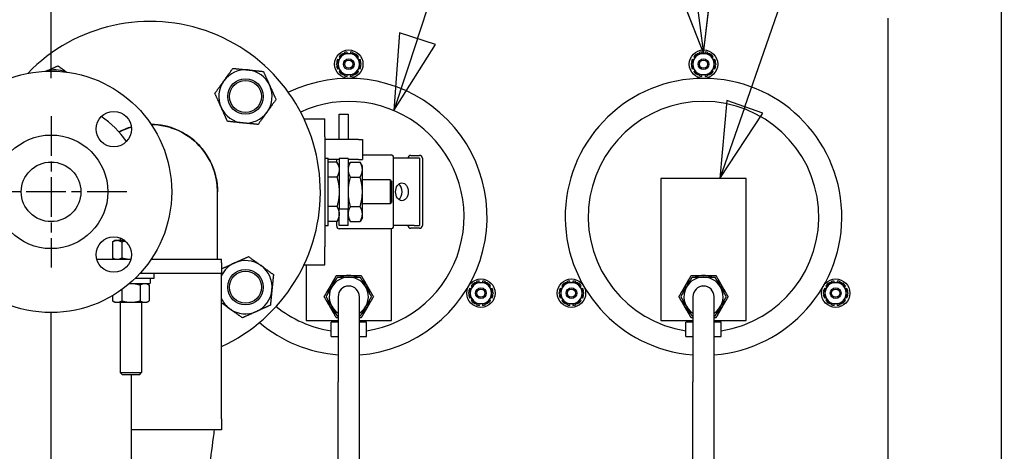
# Paper-space layout 'SHEET_3' of a CAD drawing. Header units: inches. Extents: x 3 to 360, y 8 to 227.
# Tile 20 of 117: x 88 to 105, y 100 to 108. Entities that reach past the tile are written whole.
import ezdxf

# ---------------------------------------------------------------- set-up
doc = ezdxf.new("R2010")
doc.units = ezdxf.units.IN
doc.header["$LTSCALE"] = 10.666667
doc.header["$MEASUREMENT"] = 0
doc.linetypes.add('CHAIN', pattern=[0.7087, 0.4724, -0.0591, 0.1181, -0.0591])
doc.layers.get('0').update_dxf_attribs({"lineweight": 25})
doc.layers.get('DEFPOINTS').update_dxf_attribs({"lineweight": 25})
doc.layers.add('Center Mark(ANSI)', color=7, linetype='Continuous', lineweight=25)
doc.layers.add('DIMEN', color=7, linetype='Continuous', lineweight=25)
doc.styles.add('Current-ANSI', font='arial.ttf')
doc.styles.get("Standard").update_dxf_attribs({"font": 'arial.ttf'})
doc.dimstyles.new('DEFAULT-ANSI', dxfattribs={"dimscale": 10.666667, "dimtxt": 0.125, "dimasz": 0.1875, "dimexe": 0.125, "dimexo": 0.0625, "dimgap": 0.031496, "dimtad": 0, "dimtih": 1, "dimtoh": 1, "dimrnd": 1e-08, "dimzin": 4, "dimdsep": 46, "dimtxsty": 'Standard', "dimblk": 'Filled-1', "dimcen": 0.09, "dimdle": 0.393701, "dimclrd": 256, "dimclre": 256, "dimclrt": 256, "dimadec": 0, "dimazin": 1, "dimtfac": 1.504, "dimtofl": 0, "dimtmove": 0, "dimatfit": 3, "dimldrblk": 'Filled-1', "dimfxl": 1, "dimtolj": 1, "dimtzin": 4, "dimlwd": 25, "dimlwe": 25, "dimarcsym": 0})

# ---------------------------------------------------------------- blocks, each defined once
blk = doc.blocks.new('Filled-1')
at = {"color": 0}
for p, q in [((0, 0), (-1, 0.25)), ((-1, 0.25), (-1, -0.25)), ((-1, 0), (0, 0)), ((-1, -0.25), (0, 0))]:
    blk.add_line(p, q, dxfattribs=at)
at = {"color": 0, "flags": 128}
blk.add_lwpolyline([(-1, -0.25), (0, 0), (-1, 0.25), (-1, -0.25)], dxfattribs=at)
at = {"color": 0}
blk.add_solid([(-1, -0.25), (0, 0), (-1, 0.25), (-1, -0.25)], dxfattribs=at)
blk = doc.blocks.new('*D63')
at = {"layer": 'DEFPOINTS', "color": 0, "linetype": 'Continuous'}
for p in [(88.309, 120.211), (52.799, 105.933), (88.309, 105.933)]:
    blk.add_point(p, dxfattribs=at)
at = {"layer": 'DIMEN', "linetype": 'Continuous', "lineweight": 25}
for p, q in [((52.799, 106.6), (52.799, 121.545)), ((88.309, 106.6), (88.309, 121.545)), ((54.799, 120.211), (69.338, 120.211)), ((86.309, 120.211), (74.251, 120.211))]:
    blk.add_line(p, q, dxfattribs=at)
at = {"layer": 'DIMEN', "linetype": 'Continuous', "lineweight": 25, "xscale": 2, "yscale": 2, "zscale": 2, "rotation": 180}
blk.add_blockref('Filled-1', (52.799, 120.211), dxfattribs=at)
at = {"layer": 'DIMEN', "linetype": 'Continuous', "lineweight": 25, "xscale": 2, "yscale": 2, "zscale": 2}
blk.add_blockref('Filled-1', (88.309, 120.211), dxfattribs=at)
at = {"layer": 'DIMEN', "linetype": 'Continuous', "lineweight": 25, "insert": (69.674, 120.893), "char_height": 1.3333, "attachment_point": 1}
blk.add_mtext('\\A1;35.51', dxfattribs=at)
blk = doc.blocks.new('Balloon133')
at = {"layer": 'DIMEN', "linetype": 'Continuous', "lineweight": 25}
for p, q in [((9.4249, 9.9465), (9.6044, 10.4617)), ((9.3954, 9.9568), (9.3838, 9.8285)), ((9.4544, 9.9362), (9.3954, 9.9568)), ((9.4249, 9.9465), (9.3838, 9.8285)), ((9.3838, 9.8285), (9.4544, 9.9362))]:
    blk.add_line(p, q, dxfattribs=at)
at = {"layer": 'DIMEN', "linetype": 'Continuous', "lineweight": 25, "flags": 128}
blk.add_lwpolyline([(9.3954, 9.9568), (9.3838, 9.8285), (9.4544, 9.9362), (9.3954, 9.9568)], dxfattribs=at)
at = {"layer": 'DIMEN'}
blk.add_circle((9.666, 10.6386), 0.1875, dxfattribs=at)
blk.add_solid([(9.3954, 9.9568), (9.3838, 9.8285), (9.4544, 9.9362), (9.3954, 9.9568)], dxfattribs=at)
at = {"layer": 'DIMEN', "insert": (9.666, 10.6396), "char_height": 0.125, "attachment_point": 5, "style": 'Current-ANSI'}
blk.add_mtext('3', dxfattribs=at)
blk = doc.blocks.new('Balloon134')
at = {"layer": 'DIMEN', "linetype": 'Continuous', "lineweight": 25}
for p, q in [((8.8843, 10.059), (9.0756, 10.6413)), ((8.8546, 10.0687), (8.8453, 9.9402)), ((8.914, 10.0492), (8.8546, 10.0687)), ((8.8843, 10.059), (8.8453, 9.9402)), ((8.8453, 9.9402), (8.914, 10.0492))]:
    blk.add_line(p, q, dxfattribs=at)
at = {"layer": 'DIMEN', "linetype": 'Continuous', "lineweight": 25, "flags": 128}
blk.add_lwpolyline([(8.8546, 10.0687), (8.8453, 9.9402), (8.914, 10.0492), (8.8546, 10.0687)], dxfattribs=at)
at = {"layer": 'DIMEN'}
blk.add_circle((9.134, 10.819), 0.1875, dxfattribs=at)
blk.add_solid([(8.8546, 10.0687), (8.8453, 9.9402), (8.914, 10.0492), (8.8546, 10.0687)], dxfattribs=at)
at = {"layer": 'DIMEN', "insert": (9.134, 10.82), "char_height": 0.125, "attachment_point": 5, "style": 'Current-ANSI'}
blk.add_mtext('3', dxfattribs=at)
blk = doc.blocks.new('Balloon135')
at = {"layer": 'DIMEN', "linetype": 'Continuous', "lineweight": 25}
for p, q in [((9.301, 10.4631), (9.4611, 10.9557)), ((9.3406, 10.1585), (9.301, 10.4631)), ((9.3715, 10.1625), (9.3096, 10.1545)), ((9.3096, 10.1545), (9.3567, 10.0345)), ((9.3406, 10.1585), (9.3567, 10.0345)), ((9.3567, 10.0345), (9.3715, 10.1625))]:
    blk.add_line(p, q, dxfattribs=at)
at = {"layer": 'DIMEN', "linetype": 'Continuous', "lineweight": 25, "flags": 128}
blk.add_lwpolyline([(9.3096, 10.1545), (9.3567, 10.0345), (9.3715, 10.1625), (9.3096, 10.1545)], dxfattribs=at)
at = {"layer": 'DIMEN'}
blk.add_circle((9.5189, 11.1336), 0.1875, dxfattribs=at)
blk.add_solid([(9.3096, 10.1545), (9.3567, 10.0345), (9.3715, 10.1625), (9.3096, 10.1545)], dxfattribs=at)
at = {"layer": 'DIMEN', "insert": (9.5189, 11.1346), "char_height": 0.125, "attachment_point": 5, "style": 'Current-ANSI'}
blk.add_mtext('45', dxfattribs=at)

psp = doc.layouts.new('SHEET_3')

# ---------------------------------------------------------------- linework, layer by layer
for p, q in [((105.054, 71.222), (105.054, 109.66)), ((103.054, 107.66), (103.054, 87.66)), ((93.471, 107.046), (93.475, 107.035)), ((93.532, 107.035), (93.527, 107.061)), ((93.582, 107.061), (93.577, 107.035)), ((93.633, 107.035), (93.638, 107.046)), ((99.721, 107.046), (99.725, 107.035)), ((99.782, 107.035), (99.777, 107.061)), ((99.832, 107.061), (99.827, 107.035)), ((99.883, 107.035), (99.888, 107.046)), ((93.34, 106.875), (93.352, 106.873)), ((93.381, 106.922), (93.355, 106.931)), ((93.383, 106.978), (93.403, 106.961)), ((93.431, 107.01), (93.424, 107.019)), ((93.685, 107.019), (93.677, 107.01)), ((93.705, 106.961), (93.726, 106.978)), ((93.753, 106.931), (93.728, 106.922)), ((93.756, 106.873), (93.768, 106.875)), ((99.59, 106.875), (99.602, 106.873)), ((99.631, 106.922), (99.605, 106.931)), ((99.633, 106.978), (99.653, 106.961)), ((99.681, 107.01), (99.674, 107.019)), ((99.935, 107.019), (99.927, 107.01)), ((99.955, 106.961), (99.976, 106.978)), ((100.003, 106.931), (99.978, 106.922)), ((100.006, 106.873), (100.018, 106.875)), ((93.352, 106.822), (93.34, 106.82)), ((93.355, 106.764), (93.381, 106.773)), ((93.403, 106.734), (93.383, 106.717)), ((93.726, 106.717), (93.705, 106.734)), ((93.728, 106.773), (93.753, 106.764)), ((93.768, 106.82), (93.756, 106.822)), ((99.602, 106.822), (99.59, 106.82)), ((99.605, 106.764), (99.631, 106.773)), ((99.653, 106.734), (99.633, 106.717)), ((99.976, 106.717), (99.955, 106.734)), ((99.978, 106.773), (100.003, 106.764)), ((100.018, 106.82), (100.006, 106.822)), ((93.424, 106.676), (93.431, 106.685)), ((93.475, 106.66), (93.471, 106.649)), ((93.527, 106.634), (93.532, 106.66)), ((93.577, 106.66), (93.582, 106.634)), ((93.638, 106.649), (93.633, 106.66)), ((93.677, 106.685), (93.685, 106.676)), ((99.674, 106.676), (99.681, 106.685)), ((99.725, 106.66), (99.721, 106.649)), ((99.777, 106.634), (99.782, 106.66)), ((99.827, 106.66), (99.832, 106.634)), ((99.888, 106.649), (99.883, 106.66)), ((99.927, 106.685), (99.935, 106.676)), ((92.766, 105.884), (93.132, 105.884)), ((93.132, 105.57), (93.132, 105.884)), ((93.385, 105.523), (93.385, 105.965)), ((93.385, 105.965), (93.541, 105.965)), ((93.541, 105.965), (93.541, 105.523)), ((93.132, 105.57), (93.132, 103.63)), ((93.724, 105.523), (93.132, 105.523)), ((93.724, 105.522), (93.724, 105.523)), ((93.724, 105.522), (93.794, 105.522)), ((93.794, 105.522), (93.794, 105.172)), ((93.132, 105.193), (93.192, 105.193)), ((93.192, 104), (93.192, 105.193)), ((93.385, 105.171), (93.192, 105.171)), ((93.342, 105.12), (93.342, 105.171)), ((93.541, 105.186), (93.385, 105.186)), ((93.385, 105.186), (93.385, 104.301)), ((93.541, 105.186), (93.541, 104.301)), ((93.724, 105.171), (93.541, 105.171)), ((93.724, 105.171), (93.724, 105.172)), ((93.724, 105.172), (93.794, 105.172)), ((93.794, 105.251), (94.298, 105.251)), ((94.343, 103.994), (94.343, 105.206)), ((94.706, 105.191), (94.343, 105.191)), ((94.645, 105.241), (94.801, 105.241)), ((94.801, 105.191), (94.706, 105.191)), ((94.801, 105.191), (94.801, 104.009)), ((94.851, 105.191), (94.851, 104.009)), ((93.345, 105.12), (93.192, 105.12)), ((93.385, 105.05), (93.345, 105.12)), ((93.541, 105.05), (93.581, 105.12)), ((93.581, 105.12), (93.753, 105.12)), ((93.794, 105.05), (93.753, 105.12)), ((93.794, 104.99), (93.794, 105.05)), ((93.794, 104.6), (93.794, 104.99)), ((93.345, 104.86), (93.192, 104.86)), ((93.581, 104.86), (93.753, 104.86)), ((94.282, 104.811), (93.794, 104.811)), ((94.282, 104.811), (94.282, 104.389)), ((94.312, 104.419), (94.312, 104.781)), ((99.054, 104.837), (99.054, 102.337)), ((100.554, 104.837), (99.054, 104.837)), ((100.554, 102.337), (100.554, 104.837)), ((91.242, 103.412), (91.242, 104.599)), ((93.794, 104.21), (93.794, 104.6)), ((93.345, 104.34), (93.192, 104.34)), ((93.385, 104.009), (93.385, 104.301)), ((93.385, 104.301), (93.541, 104.301)), ((93.541, 104.009), (93.541, 104.301)), ((93.581, 104.34), (93.753, 104.34)), ((94.282, 104.389), (93.794, 104.389)), ((93.385, 104.15), (93.345, 104.08)), ((93.541, 104.15), (93.581, 104.08)), ((93.794, 104.15), (93.753, 104.08)), ((93.794, 104.15), (93.794, 104.21)), ((93.192, 104), (93.132, 104)), ((93.345, 104.08), (93.192, 104.08)), ((93.342, 103.994), (93.342, 104.08)), ((93.541, 104.009), (93.385, 104.009)), ((93.584, 103.949), (93.387, 103.949)), ((93.581, 104.08), (93.753, 104.08)), ((94.298, 103.949), (93.584, 103.949)), ((94.304, 102.337), (94.304, 103.95)), ((94.706, 104.009), (94.343, 104.009)), ((94.801, 103.959), (94.645, 103.959)), ((94.706, 104.009), (94.801, 104.009)), ((89.434, 103.741), (89.391, 103.715)), ((89.472, 103.741), (89.434, 103.741)), ((89.608, 103.741), (89.472, 103.741)), ((89.528, 103.786), (89.528, 103.741)), ((89.391, 103.715), (89.391, 103.438)), ((89.553, 103.715), (89.553, 103.438)), ((93.132, 103.316), (93.132, 103.63)), ((89.113, 103.412), (89.716, 103.412)), ((89.434, 103.412), (89.391, 103.438)), ((90.072, 103.412), (91.309, 103.412)), ((91.309, 103.352), (91.309, 103.412)), ((91.309, 103.352), (91.309, 103.162)), ((92.766, 103.316), (93.132, 103.316)), ((92.804, 103.316), (92.804, 102.337)), ((90.122, 103.077), (89.792, 103.077)), ((91.309, 103.162), (89.874, 103.162)), ((90.054, 103.066), (90.054, 102.995)), ((90.122, 103.162), (90.122, 103.077)), ((91.309, 102.912), (91.309, 103.162)), ((89.553, 102.877), (89.553, 102.68)), ((90.042, 102.983), (89.689, 102.983)), ((89.878, 102.958), (89.878, 102.68)), ((89.997, 102.983), (90.04, 102.958)), ((90.04, 102.958), (90.04, 102.68)), ((91.309, 100.602), (91.309, 102.912)), ((95.708, 102.89), (95.683, 102.899)), ((95.71, 102.947), (95.731, 102.93)), ((95.759, 102.978), (95.751, 102.988)), ((95.798, 103.015), (95.803, 103.004)), ((95.859, 103.004), (95.854, 103.03)), ((95.909, 103.03), (95.904, 103.004)), ((95.961, 103.004), (95.965, 103.015)), ((96.012, 102.988), (96.005, 102.978)), ((96.033, 102.93), (96.053, 102.947)), ((96.081, 102.899), (96.055, 102.89)), ((97.303, 102.89), (97.278, 102.899)), ((97.305, 102.947), (97.326, 102.93)), ((97.354, 102.978), (97.346, 102.988)), ((97.394, 103.015), (97.398, 103.004)), ((97.454, 103.004), (97.45, 103.03)), ((97.504, 103.03), (97.5, 103.004)), ((97.556, 103.004), (97.56, 103.015)), ((97.607, 102.988), (97.6, 102.978)), ((97.628, 102.93), (97.648, 102.947)), ((97.676, 102.899), (97.651, 102.89)), ((101.958, 102.89), (101.933, 102.899)), ((101.96, 102.947), (101.981, 102.93)), ((102.009, 102.978), (102.001, 102.988)), ((102.048, 103.015), (102.053, 103.004)), ((102.109, 103.004), (102.104, 103.03)), ((102.159, 103.03), (102.154, 103.004)), ((102.211, 103.004), (102.215, 103.015)), ((102.262, 102.988), (102.255, 102.978)), ((102.283, 102.93), (102.303, 102.947)), ((102.331, 102.899), (102.305, 102.89)), ((89.391, 102.771), (89.391, 102.68)), ((93.367, 102.754), (93.367, 101.254)), ((93.742, 101.254), (93.742, 102.754)), ((95.668, 102.844), (95.68, 102.841)), ((95.68, 102.791), (95.668, 102.789)), ((95.683, 102.733), (95.708, 102.742)), ((95.731, 102.703), (95.71, 102.686)), ((96.053, 102.686), (96.033, 102.703)), ((96.055, 102.742), (96.081, 102.733)), ((96.084, 102.841), (96.096, 102.844)), ((96.096, 102.789), (96.084, 102.791)), ((97.263, 102.844), (97.275, 102.841)), ((97.275, 102.791), (97.263, 102.789)), ((97.278, 102.733), (97.303, 102.742)), ((97.326, 102.703), (97.305, 102.686)), ((97.648, 102.686), (97.628, 102.703)), ((97.651, 102.742), (97.676, 102.733)), ((97.679, 102.841), (97.691, 102.844)), ((97.691, 102.789), (97.679, 102.791)), ((99.617, 102.754), (99.617, 101.254)), ((99.992, 101.254), (99.992, 102.754)), ((101.918, 102.844), (101.93, 102.841)), ((101.93, 102.791), (101.918, 102.789)), ((101.933, 102.733), (101.958, 102.742)), ((101.981, 102.703), (101.96, 102.686)), ((102.303, 102.686), (102.283, 102.703)), ((102.305, 102.742), (102.331, 102.733)), ((102.334, 102.841), (102.346, 102.844)), ((102.346, 102.789), (102.334, 102.791)), ((89.434, 102.655), (89.391, 102.68)), ((89.434, 102.655), (89.472, 102.655)), ((89.472, 102.655), (89.716, 102.655)), ((89.528, 102.655), (89.528, 101.419)), ((89.716, 102.655), (89.959, 102.655)), ((89.903, 102.655), (89.903, 101.419)), ((89.959, 102.655), (89.997, 102.655)), ((89.997, 102.655), (90.04, 102.68)), ((95.751, 102.645), (95.759, 102.654)), ((95.803, 102.629), (95.798, 102.617)), ((95.854, 102.602), (95.859, 102.629)), ((95.904, 102.629), (95.909, 102.602)), ((95.965, 102.617), (95.961, 102.629)), ((96.005, 102.654), (96.012, 102.645)), ((97.346, 102.645), (97.354, 102.654)), ((97.398, 102.629), (97.394, 102.617)), ((97.45, 102.602), (97.454, 102.629)), ((97.5, 102.629), (97.504, 102.602)), ((97.56, 102.617), (97.556, 102.629)), ((97.6, 102.654), (97.607, 102.645)), ((102.001, 102.645), (102.009, 102.654)), ((102.053, 102.629), (102.048, 102.617)), ((102.104, 102.602), (102.109, 102.629)), ((102.154, 102.629), (102.159, 102.602)), ((102.215, 102.617), (102.211, 102.629)), ((102.255, 102.654), (102.262, 102.645)), ((88.309, 68.097), (88.309, 102.475)), ((92.804, 102.337), (93.367, 102.337)), ((93.244, 102.053), (93.244, 102.303)), ((93.367, 102.303), (93.244, 102.303)), ((93.281, 102.303), (93.281, 102.337)), ((93.742, 102.337), (94.304, 102.337)), ((93.864, 102.303), (93.742, 102.303)), ((93.828, 102.303), (93.828, 102.337)), ((93.864, 102.053), (93.864, 102.303)), ((99.054, 102.337), (99.617, 102.337)), ((99.494, 102.053), (99.494, 102.303)), ((99.617, 102.303), (99.494, 102.303)), ((99.531, 102.303), (99.531, 102.337)), ((99.992, 102.337), (100.554, 102.337)), ((100.114, 102.303), (99.992, 102.303)), ((100.078, 102.303), (100.078, 102.337)), ((100.114, 102.053), (100.114, 102.303)), ((93.244, 102.053), (93.367, 102.053)), ((93.742, 102.053), (93.864, 102.053)), ((99.494, 102.053), (99.617, 102.053)), ((99.992, 102.053), (100.114, 102.053)), ((89.528, 101.419), (89.903, 101.419)), ((89.566, 101.381), (89.528, 101.419)), ((89.866, 101.381), (89.566, 101.381)), ((89.723, 68.097), (89.723, 101.381)), ((89.866, 101.381), (89.903, 101.419)), ((93.367, 94.778), (93.367, 101.254)), ((93.742, 94.778), (93.742, 101.254)), ((99.617, 94.778), (99.617, 101.254)), ((99.992, 94.778), (99.992, 101.254)), ((91.309, 100.602), (91.309, 100.412)), ((91.309, 100.412), (89.723, 100.412))]:
    psp.add_line(p, q)
for centre, radius in [((93.554, 106.847), 0.25), ((99.804, 106.847), 0.25), ((93.554, 106.847), 0.095), ((93.554, 106.847), 0.0713), ((99.804, 106.847), 0.095), ((99.804, 106.847), 0.0713), ((88.309, 104.6), 2.125), ((91.734, 106.279), 0.313), ((91.734, 106.279), 0.281), ((89.414, 105.705), 0.312), ((88.309, 104.6), 1), ((88.309, 104.6), 0.525), ((88.309, 104.6), 0.525), ((89.414, 103.495), 0.312), ((91.734, 102.921), 0.313), ((91.734, 102.921), 0.281), ((95.882, 102.816), 0.25), ((97.477, 102.816), 0.25), ((102.132, 102.816), 0.25), ((95.882, 102.816), 0.095), ((95.882, 102.816), 0.0713), ((97.477, 102.816), 0.095), ((97.477, 102.816), 0.0713), ((102.132, 102.816), 0.095), ((102.132, 102.816), 0.0713)]:
    psp.add_circle(centre, radius)
for centre, radius, start, end in [((90.054, 104.6), 3, 294.7294, 135.9836), ((93.554, 106.847), 0.188, 90, 150), ((93.554, 106.847), 0.216, 97.2807, 112.7193), ((93.554, 106.847), 0.188, 30, 90), ((93.554, 106.847), 0.216, 67.2807, 82.7193), ((99.804, 106.847), 0.188, 90, 150), ((99.804, 106.847), 0.216, 97.2807, 112.7193), ((99.804, 106.847), 0.188, 30, 90), ((99.804, 106.847), 0.216, 67.2807, 82.7193), ((93.554, 106.847), 0.216, 157.2807, 172.7193), ((93.554, 106.847), 0.188, 150, 210), ((93.554, 106.847), 0.216, 127.2807, 142.7193), ((93.554, 106.847), 0.216, 37.2807, 52.7193), ((93.554, 106.847), 0.188, 330, 30), ((93.554, 106.847), 0.216, 7.2807, 22.7193), ((99.804, 106.847), 0.216, 157.2807, 172.7193), ((99.804, 106.847), 0.188, 150, 210), ((99.804, 106.847), 0.216, 127.2807, 142.7193), ((99.804, 106.847), 0.216, 37.2807, 52.7193), ((99.804, 106.847), 0.188, 330, 30), ((99.804, 106.847), 0.216, 7.2807, 22.7193), ((88.375, 106.279), 0.469, 66.7941, 108.7306), ((91.734, 106.279), 0.469, 84.245, 144.245), ((91.734, 106.279), 0.469, 24.245, 84.245), ((93.554, 106.847), 0.216, 187.2807, 202.7193), ((93.554, 106.847), 0.216, 217.2807, 232.7193), ((93.554, 106.847), 0.188, 210, 270), ((93.554, 106.847), 0.188, 270, 330), ((93.554, 106.847), 0.216, 307.2807, 322.7193), ((93.554, 106.847), 0.216, 337.2807, 352.7193), ((99.804, 106.847), 0.216, 187.2807, 202.7193), ((99.804, 106.847), 0.216, 217.2807, 232.7193), ((99.804, 106.847), 0.188, 210, 270), ((99.804, 106.847), 0.188, 270, 330), ((99.804, 106.847), 0.216, 307.2807, 322.7193), ((99.804, 106.847), 0.216, 337.2807, 352.7193), ((91.734, 106.279), 0.469, 144.245, 204.245), ((93.554, 104.16), 2.437, 274.4117, 115.91), ((93.554, 106.847), 0.216, 247.2807, 262.7193), ((93.554, 106.847), 0.216, 277.2807, 292.7193), ((99.804, 104.16), 2.437, 274.4117, 265.5883), ((99.804, 106.847), 0.216, 247.2807, 262.7193), ((99.804, 106.847), 0.216, 277.2807, 292.7193), ((91.734, 106.279), 0.469, 324.245, 24.245), ((93.554, 104.16), 2.031, 278.7785, 114.7192), ((99.804, 104.16), 2.031, 278.7785, 261.2215), ((91.734, 106.279), 0.469, 204.245, 264.245), ((91.734, 106.279), 0.469, 264.245, 324.245), ((88.309, 104.6), 1.594, 33.6923, 56.3077), ((90.054, 104.6), 1.19, 106.1009, 117.5529), ((90.054, 104.6), 1.19, 106.1009, 117.5529), ((90.054, 104.6), 1.19, 356.2854, 89.2481), ((90.054, 104.6), 1.19, 0.046, 89.2481), ((94.298, 105.206), 0.045, 0, 90), ((94.645, 105.191), 0.05, 90, 180), ((94.801, 105.191), 0.05, 0, 90), ((90.054, 104.6), 1.19, 356.2854, 0.046), ((93.387, 103.994), 0.045, 180, 270), ((94.298, 103.994), 0.045, 270, 0), ((94.645, 104.009), 0.05, 180, 270), ((94.801, 104.009), 0.05, 270, 0), ((91.734, 102.921), 0.469, 114.245, 154.8693), ((91.734, 102.921), 0.469, 54.245, 114.245), ((91.734, 102.921), 0.469, 354.245, 54.245), ((93.554, 102.754), 0.345, 302.9207, 237.0793), ((93.554, 102.754), 0.375, 126.9261, 150), ((93.554, 102.754), 0.375, 90, 113.0739), ((93.554, 102.754), 0.375, 66.9261, 90), ((93.554, 102.754), 0.375, 30, 53.0739), ((99.804, 102.754), 0.345, 302.9207, 237.0793), ((99.804, 102.754), 0.375, 126.9261, 150), ((99.804, 102.754), 0.375, 90, 113.0739), ((99.804, 102.754), 0.375, 66.9261, 90), ((99.804, 102.754), 0.375, 30, 53.0739), ((91.734, 102.921), 0.469, 294.245, 354.245), ((93.554, 102.754), 0.375, 150, 173.0739), ((93.554, 102.754), 0.187, 0, 180), ((93.554, 102.754), 0.375, 6.9261, 30), ((95.882, 102.816), 0.216, 157.2807, 172.7193), ((95.882, 102.816), 0.188, 150, 210), ((95.882, 102.816), 0.216, 127.2807, 142.7193), ((95.882, 102.816), 0.188, 90, 150), ((95.882, 102.816), 0.216, 97.2807, 112.7193), ((95.882, 102.816), 0.188, 30, 90), ((95.882, 102.816), 0.216, 67.2807, 82.7193), ((95.882, 102.816), 0.216, 37.2807, 52.7193), ((95.882, 102.816), 0.188, 330, 30), ((95.882, 102.816), 0.216, 7.2807, 22.7193), ((97.477, 102.816), 0.216, 157.2807, 172.7193), ((97.477, 102.816), 0.188, 150, 210), ((97.477, 102.816), 0.216, 127.2807, 142.7193), ((97.477, 102.816), 0.188, 90, 150), ((97.477, 102.816), 0.216, 97.2807, 112.7193), ((97.477, 102.816), 0.188, 30, 90), ((97.477, 102.816), 0.216, 67.2807, 82.7193), ((97.477, 102.816), 0.216, 37.2807, 52.7193), ((97.477, 102.816), 0.188, 330, 30), ((97.477, 102.816), 0.216, 7.2807, 22.7193), ((99.804, 102.754), 0.375, 150, 173.0739), ((99.804, 102.754), 0.187, 0, 180), ((99.804, 102.754), 0.375, 6.9261, 30), ((102.132, 102.816), 0.216, 157.2807, 172.7193), ((102.132, 102.816), 0.188, 150, 210), ((102.132, 102.816), 0.216, 127.2807, 142.7193), ((102.132, 102.816), 0.188, 90, 150), ((102.132, 102.816), 0.216, 97.2807, 112.7193), ((102.132, 102.816), 0.188, 30, 90), ((102.132, 102.816), 0.216, 67.2807, 82.7193), ((102.132, 102.816), 0.216, 37.2807, 52.7193), ((102.132, 102.816), 0.188, 330, 30), ((102.132, 102.816), 0.216, 7.2807, 22.7193), ((91.734, 102.921), 0.469, 205.1307, 234.245), ((93.554, 102.754), 0.375, 186.9261, 210), ((93.554, 102.754), 0.375, 330, 353.0739), ((95.882, 102.816), 0.216, 187.2807, 202.7193), ((95.882, 102.816), 0.188, 210, 270), ((95.882, 102.816), 0.188, 270, 330), ((95.882, 102.816), 0.216, 337.2807, 352.7193), ((97.477, 102.816), 0.216, 187.2807, 202.7193), ((97.477, 102.816), 0.188, 210, 270), ((97.477, 102.816), 0.188, 270, 330), ((97.477, 102.816), 0.216, 337.2807, 352.7193), ((99.804, 102.754), 0.375, 186.9261, 210), ((99.804, 102.754), 0.375, 330, 353.0739), ((102.132, 102.816), 0.216, 187.2807, 202.7193), ((102.132, 102.816), 0.188, 210, 270), ((102.132, 102.816), 0.188, 270, 330), ((102.132, 102.816), 0.216, 337.2807, 352.7193), ((91.734, 102.921), 0.469, 234.245, 294.245), ((93.554, 104.16), 2.031, 230.9502, 261.2215), ((93.554, 102.754), 0.375, 210, 233.0739), ((93.554, 102.754), 0.375, 306.9261, 330), ((95.882, 102.816), 0.216, 217.2807, 232.7193), ((95.882, 102.816), 0.216, 247.2807, 262.7193), ((95.882, 102.816), 0.216, 277.2807, 292.7193), ((95.882, 102.816), 0.216, 307.2807, 322.7193), ((97.477, 102.816), 0.216, 217.2807, 232.7193), ((97.477, 102.816), 0.216, 247.2807, 262.7193), ((97.477, 102.816), 0.216, 277.2807, 292.7193), ((97.477, 102.816), 0.216, 307.2807, 322.7193), ((99.804, 102.754), 0.375, 210, 233.0739), ((99.804, 102.754), 0.375, 306.9261, 330), ((102.132, 102.816), 0.216, 217.2807, 232.7193), ((102.132, 102.816), 0.216, 247.2807, 262.7193), ((102.132, 102.816), 0.216, 277.2807, 292.7193), ((102.132, 102.816), 0.216, 307.2807, 322.7193), ((93.554, 104.16), 2.437, 229.7593, 265.5883)]:
    psp.add_arc(centre, radius, start, end)
psp.add_ellipse((94.49, 104.6), major_axis=(0, -0.156), ratio=0.718279)
psp.add_ellipse((94.381, 104.6), major_axis=(0, 0.156), ratio=0.718279, start_param=3.646294, end_param=5.778484)
for points, weights in [([(93.392, 106.941), (93.417, 106.985), (93.446, 107.035)], [1, 1.0930923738, 1.10906450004]), ([(93.446, 107.035), (93.504, 107.035), (93.554, 107.035)], [1.10906450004, 1.0930923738, 1]), ([(93.554, 107.035), (93.605, 107.035), (93.663, 107.035)], [1, 1.0930923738, 1.10906450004]), ([(93.663, 107.035), (93.692, 106.985), (93.717, 106.941)], [1.10906450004, 1.0930923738, 1]), ([(99.642, 106.941), (99.667, 106.985), (99.696, 107.035)], [1, 1.0930923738, 1.10906450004]), ([(99.696, 107.035), (99.754, 107.035), (99.804, 107.035)], [1.10906450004, 1.0930923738, 1]), ([(99.804, 107.035), (99.855, 107.035), (99.913, 107.035)], [1, 1.0930923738, 1.10906450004]), ([(99.913, 107.035), (99.942, 106.985), (99.967, 106.941)], [1.10906450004, 1.0930923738, 1]), ([(93.338, 106.847), (93.367, 106.898), (93.392, 106.941)], [1.10906450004, 1.0930923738, 1]), ([(93.717, 106.941), (93.742, 106.898), (93.771, 106.847)], [1, 1.0930923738, 1.10906450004]), ([(99.588, 106.847), (99.617, 106.898), (99.642, 106.941)], [1.10906450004, 1.0930923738, 1]), ([(99.967, 106.941), (99.992, 106.898), (100.021, 106.847)], [1, 1.0930923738, 1.10906450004]), ([(88.219, 106.723), (88.316, 106.767), (88.429, 106.818)], [1.02555122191, 1.09542548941, 1.10906450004]), ([(88.429, 106.818), (88.511, 106.759), (88.583, 106.707)], [1.10906450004, 1.09792277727, 1.0492537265]), ([(91.353, 106.553), (91.427, 106.655), (91.511, 106.773)], [1, 1.0930923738, 1.10906450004]), ([(91.511, 106.773), (91.656, 106.758), (91.781, 106.746)], [1.10906450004, 1.0930923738, 1]), ([(91.781, 106.746), (91.906, 106.733), (92.05, 106.719)], [1, 1.0930923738, 1.10906450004]), ([(92.05, 106.719), (92.109, 106.586), (92.161, 106.472)], [1.10906450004, 1.0930923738, 1]), ([(93.392, 106.754), (93.367, 106.797), (93.338, 106.847)], [1, 1.0930923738, 1.10906450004]), ([(93.446, 106.66), (93.417, 106.71), (93.392, 106.754)], [1.10906450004, 1.0930923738, 1]), ([(93.717, 106.754), (93.692, 106.71), (93.663, 106.66)], [1, 1.0930923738, 1.10906450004]), ([(93.771, 106.847), (93.742, 106.797), (93.717, 106.754)], [1.10906450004, 1.0930923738, 1]), ([(99.642, 106.754), (99.617, 106.797), (99.588, 106.847)], [1, 1.0930923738, 1.10906450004]), ([(99.696, 106.66), (99.667, 106.71), (99.642, 106.754)], [1.10906450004, 1.0930923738, 1]), ([(99.967, 106.754), (99.942, 106.71), (99.913, 106.66)], [1, 1.0930923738, 1.10906450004]), ([(100.021, 106.847), (99.992, 106.797), (99.967, 106.754)], [1.10906450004, 1.0930923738, 1]), ([(91.195, 106.334), (91.28, 106.451), (91.353, 106.553)], [1.10906450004, 1.0930923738, 1]), ([(93.554, 106.66), (93.504, 106.66), (93.446, 106.66)], [1, 1.0930923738, 1.10906450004]), ([(93.663, 106.66), (93.605, 106.66), (93.554, 106.66)], [1.10906450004, 1.0930923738, 1]), ([(99.804, 106.66), (99.754, 106.66), (99.696, 106.66)], [1, 1.0930923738, 1.10906450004]), ([(99.913, 106.66), (99.855, 106.66), (99.804, 106.66)], [1.10906450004, 1.0930923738, 1]), ([(92.161, 106.472), (92.213, 106.357), (92.272, 106.225)], [1, 1.0930923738, 1.10906450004]), ([(91.306, 106.087), (91.255, 106.201), (91.195, 106.334)], [1, 1.0930923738, 1.10906450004]), ([(92.272, 106.225), (92.187, 106.107), (92.114, 106.005)], [1.10906450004, 1.0930923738, 1]), ([(91.417, 105.84), (91.358, 105.972), (91.306, 106.087)], [1.10906450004, 1.0930923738, 1]), ([(92.114, 106.005), (92.041, 105.903), (91.956, 105.786)], [1, 1.0930923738, 1.10906450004]), ([(91.687, 105.813), (91.562, 105.826), (91.417, 105.84)], [1, 1.0930923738, 1.10906450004]), ([(91.956, 105.786), (91.812, 105.8), (91.687, 105.813)], [1.10906450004, 1.0930923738, 1]), ([(93.345, 105.12), (93.385, 105.05), (93.385, 104.99)], [1.44984685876, 1.56199290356, 1.56199290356]), ([(93.385, 104.99), (93.385, 104.929), (93.345, 104.86)], [1.56199290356, 1.56199290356, 1.44984685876]), ([(93.581, 105.12), (93.541, 105.05), (93.541, 104.99)], [1.44984685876, 1.56199290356, 1.56199290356]), ([(93.541, 104.99), (93.541, 104.929), (93.581, 104.86)], [1.56199290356, 1.56199290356, 1.44984685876]), ([(93.794, 104.99), (93.794, 105.05), (93.753, 105.12)], [1.56199290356, 1.56199290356, 1.44984685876]), ([(93.753, 104.86), (93.794, 104.929), (93.794, 104.99)], [1.44984685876, 1.56199290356, 1.56199290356]), ([(93.345, 104.86), (93.385, 104.721), (93.385, 104.6)], [1.44984685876, 1.56199290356, 1.56199290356]), ([(93.581, 104.86), (93.541, 104.721), (93.541, 104.6)], [1.44984685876, 1.56199290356, 1.56199290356]), ([(93.794, 104.6), (93.794, 104.721), (93.753, 104.86)], [1.56199290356, 1.56199290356, 1.44984685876]), ([(93.385, 104.6), (93.385, 104.479), (93.345, 104.34)], [1.56199290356, 1.56199290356, 1.44984685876]), ([(93.541, 104.6), (93.541, 104.479), (93.581, 104.34)], [1.56199290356, 1.56199290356, 1.44984685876]), ([(93.753, 104.34), (93.794, 104.479), (93.794, 104.6)], [1.44984685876, 1.56199290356, 1.56199290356]), ([(93.345, 104.34), (93.385, 104.271), (93.385, 104.21)], [1.44984685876, 1.56199290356, 1.56199290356]), ([(93.581, 104.34), (93.541, 104.271), (93.541, 104.21)], [1.44984685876, 1.56199290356, 1.56199290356]), ([(93.794, 104.21), (93.794, 104.271), (93.753, 104.34)], [1.56199290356, 1.56199290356, 1.44984685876]), ([(93.385, 104.21), (93.385, 104.15), (93.345, 104.08)], [1.56199290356, 1.56199290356, 1.44984685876]), ([(93.541, 104.21), (93.541, 104.15), (93.581, 104.08)], [1.56199290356, 1.56199290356, 1.44984685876]), ([(93.753, 104.08), (93.794, 104.15), (93.794, 104.21)], [1.44984685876, 1.56199290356, 1.56199290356]), ([(89.472, 103.741), (89.434, 103.741), (89.391, 103.715)], [1, 1.0930923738, 1.10906450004]), ([(89.553, 103.715), (89.51, 103.741), (89.472, 103.741)], [1.10906450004, 1.0930923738, 1]), ([(89.619, 103.731), (89.587, 103.725), (89.553, 103.715)], [1.0841987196, 1.10271858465, 1.10906450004]), ([(89.391, 103.438), (89.434, 103.412), (89.472, 103.412)], [1.10906450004, 1.0930923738, 1]), ([(89.472, 103.412), (89.51, 103.412), (89.553, 103.438)], [1, 1.0930923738, 1.10906450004]), ([(89.553, 103.438), (89.64, 103.412), (89.716, 103.412)], [1.10906450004, 1.09309452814, 1.00002511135]), ([(91.541, 103.348), (91.656, 103.4), (91.788, 103.459)], [1, 1.0930923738, 1.10906450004]), ([(91.788, 103.459), (91.906, 103.374), (92.008, 103.301)], [1.10906450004, 1.0930923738, 1]), ([(91.309, 103.244), (91.433, 103.299), (91.541, 103.348)], [1.10697576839, 1.0877465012, 1]), ([(92.008, 103.301), (92.109, 103.228), (92.227, 103.143)], [1, 1.0930923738, 1.10906450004]), ([(92.227, 103.143), (92.213, 102.999), (92.2, 102.874)], [1.10906450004, 1.0930923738, 1]), ([(93.23, 102.941), (93.28, 103.028), (93.338, 103.129)], [1, 1.0379548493, 1]), ([(93.255, 102.926), (93.302, 103.006), (93.355, 103.099)], [1, 1.0379548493, 1]), ([(93.338, 103.129), (93.454, 103.129), (93.554, 103.129)], [1, 1.0379548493, 1]), ([(93.355, 103.099), (93.462, 103.099), (93.554, 103.099)], [1, 1.0379548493, 1]), ([(93.554, 103.129), (93.655, 103.129), (93.771, 103.129)], [1, 1.0379548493, 1]), ([(93.554, 103.099), (93.647, 103.099), (93.753, 103.099)], [1, 1.0379548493, 1]), ([(93.753, 103.099), (93.807, 103.006), (93.853, 102.926)], [1, 1.0379548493, 1]), ([(93.771, 103.129), (93.829, 103.028), (93.879, 102.941)], [1, 1.0379548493, 1]), ([(99.48, 102.941), (99.53, 103.028), (99.588, 103.129)], [1, 1.0379548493, 1]), ([(99.505, 102.926), (99.552, 103.006), (99.605, 103.099)], [1, 1.0379548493, 1]), ([(99.588, 103.129), (99.704, 103.129), (99.804, 103.129)], [1, 1.0379548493, 1]), ([(99.605, 103.099), (99.712, 103.099), (99.804, 103.099)], [1, 1.0379548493, 1]), ([(99.804, 103.129), (99.905, 103.129), (100.021, 103.129)], [1, 1.0379548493, 1]), ([(99.804, 103.099), (99.897, 103.099), (100.003, 103.099)], [1, 1.0379548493, 1]), ([(100.003, 103.099), (100.057, 103.006), (100.103, 102.926)], [1, 1.0379548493, 1]), ([(100.021, 103.129), (100.079, 103.028), (100.129, 102.941)], [1, 1.0379548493, 1]), ([(89.716, 102.983), (89.702, 102.983), (89.688, 102.983)], [1, 1.0159488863, 1.02963416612]), ([(89.878, 102.958), (89.791, 102.983), (89.716, 102.983)], [1.10906450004, 1.0930923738, 1]), ([(89.959, 102.983), (89.921, 102.983), (89.878, 102.958)], [1, 1.0930923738, 1.10906450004]), ([(90.04, 102.958), (89.997, 102.983), (89.959, 102.983)], [1.10906450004, 1.0930923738, 1]), ([(92.2, 102.874), (92.187, 102.749), (92.173, 102.604)], [1, 1.0930923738, 1.10906450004]), ([(93.121, 102.754), (93.179, 102.854), (93.23, 102.941)], [1, 1.0379548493, 1]), ([(93.156, 102.754), (93.209, 102.846), (93.255, 102.926)], [1, 1.0379548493, 1]), ([(93.853, 102.926), (93.899, 102.846), (93.953, 102.754)], [1, 1.0379548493, 1]), ([(93.879, 102.941), (93.929, 102.854), (93.987, 102.754)], [1, 1.0379548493, 1]), ([(95.665, 102.816), (95.694, 102.866), (95.719, 102.91)], [1.10906450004, 1.0930923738, 1]), ([(95.719, 102.91), (95.744, 102.953), (95.773, 103.004)], [1, 1.0930923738, 1.10906450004]), ([(95.773, 103.004), (95.831, 103.004), (95.882, 103.004)], [1.10906450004, 1.0930923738, 1]), ([(95.882, 103.004), (95.932, 103.004), (95.99, 103.004)], [1, 1.0930923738, 1.10906450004]), ([(95.99, 103.004), (96.019, 102.953), (96.044, 102.91)], [1.10906450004, 1.0930923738, 1]), ([(96.044, 102.91), (96.069, 102.866), (96.098, 102.816)], [1, 1.0930923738, 1.10906450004]), ([(97.26, 102.816), (97.289, 102.866), (97.314, 102.91)], [1.10906450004, 1.0930923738, 1]), ([(97.314, 102.91), (97.34, 102.953), (97.369, 103.004)], [1, 1.0930923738, 1.10906450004]), ([(97.369, 103.004), (97.427, 103.004), (97.477, 103.004)], [1.10906450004, 1.0930923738, 1]), ([(97.477, 103.004), (97.527, 103.004), (97.585, 103.004)], [1, 1.0930923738, 1.10906450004]), ([(97.585, 103.004), (97.614, 102.953), (97.639, 102.91)], [1.10906450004, 1.0930923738, 1]), ([(97.639, 102.91), (97.664, 102.866), (97.693, 102.816)], [1, 1.0930923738, 1.10906450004]), ([(99.371, 102.754), (99.429, 102.854), (99.48, 102.941)], [1, 1.0379548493, 1]), ([(99.406, 102.754), (99.459, 102.846), (99.505, 102.926)], [1, 1.0379548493, 1]), ([(100.103, 102.926), (100.149, 102.846), (100.203, 102.754)], [1, 1.0379548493, 1]), ([(100.129, 102.941), (100.179, 102.854), (100.237, 102.754)], [1, 1.0379548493, 1]), ([(101.915, 102.816), (101.944, 102.866), (101.969, 102.91)], [1.10906450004, 1.0930923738, 1]), ([(101.969, 102.91), (101.994, 102.953), (102.023, 103.004)], [1, 1.0930923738, 1.10906450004]), ([(102.023, 103.004), (102.081, 103.004), (102.132, 103.004)], [1.10906450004, 1.0930923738, 1]), ([(102.132, 103.004), (102.182, 103.004), (102.24, 103.004)], [1, 1.0930923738, 1.10906450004]), ([(102.24, 103.004), (102.269, 102.953), (102.294, 102.91)], [1.10906450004, 1.0930923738, 1]), ([(102.294, 102.91), (102.319, 102.866), (102.348, 102.816)], [1, 1.0930923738, 1.10906450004]), ([(93.23, 102.566), (93.179, 102.653), (93.121, 102.754)], [1, 1.0379548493, 1]), ([(93.255, 102.581), (93.209, 102.661), (93.156, 102.754)], [1, 1.0379548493, 1]), ([(93.953, 102.754), (93.899, 102.661), (93.853, 102.581)], [1, 1.0379548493, 1]), ([(93.987, 102.754), (93.929, 102.653), (93.879, 102.566)], [1, 1.0379548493, 1]), ([(95.719, 102.722), (95.694, 102.766), (95.665, 102.816)], [1, 1.0930923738, 1.10906450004]), ([(95.773, 102.629), (95.744, 102.679), (95.719, 102.722)], [1.10906450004, 1.0930923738, 1]), ([(96.044, 102.722), (96.019, 102.679), (95.99, 102.629)], [1, 1.0930923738, 1.10906450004]), ([(96.098, 102.816), (96.069, 102.766), (96.044, 102.722)], [1.10906450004, 1.0930923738, 1]), ([(97.314, 102.722), (97.289, 102.766), (97.26, 102.816)], [1, 1.0930923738, 1.10906450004]), ([(97.369, 102.629), (97.34, 102.679), (97.314, 102.722)], [1.10906450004, 1.0930923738, 1]), ([(97.639, 102.722), (97.614, 102.679), (97.585, 102.629)], [1, 1.0930923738, 1.10906450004]), ([(97.693, 102.816), (97.664, 102.766), (97.639, 102.722)], [1.10906450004, 1.0930923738, 1]), ([(99.48, 102.566), (99.429, 102.653), (99.371, 102.754)], [1, 1.0379548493, 1]), ([(99.505, 102.581), (99.459, 102.661), (99.406, 102.754)], [1, 1.0379548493, 1]), ([(100.203, 102.754), (100.149, 102.661), (100.103, 102.581)], [1, 1.0379548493, 1]), ([(100.237, 102.754), (100.179, 102.653), (100.129, 102.566)], [1, 1.0379548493, 1]), ([(101.969, 102.722), (101.944, 102.766), (101.915, 102.816)], [1, 1.0930923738, 1.10906450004]), ([(102.023, 102.629), (101.994, 102.679), (101.969, 102.722)], [1.10906450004, 1.0930923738, 1]), ([(102.294, 102.722), (102.269, 102.679), (102.24, 102.629)], [1, 1.0930923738, 1.10906450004]), ([(102.348, 102.816), (102.319, 102.766), (102.294, 102.722)], [1.10906450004, 1.0930923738, 1]), ([(89.391, 102.68), (89.434, 102.655), (89.472, 102.655)], [1.10906450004, 1.0930923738, 1]), ([(89.472, 102.655), (89.51, 102.655), (89.553, 102.68)], [1, 1.0930923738, 1.10906450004]), ([(89.553, 102.68), (89.64, 102.655), (89.716, 102.655)], [1.10906450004, 1.0930923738, 1]), ([(89.716, 102.655), (89.791, 102.655), (89.878, 102.68)], [1, 1.0930923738, 1.10906450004]), ([(89.878, 102.68), (89.921, 102.655), (89.959, 102.655)], [1.10906450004, 1.0930923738, 1]), ([(89.959, 102.655), (89.997, 102.655), (90.04, 102.68)], [1, 1.0930923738, 1.10906450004]), ([(91.46, 102.54), (91.387, 102.592), (91.309, 102.649)], [1, 1.06448759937, 1.0919674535]), ([(91.679, 102.382), (91.562, 102.467), (91.46, 102.54)], [1.10906450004, 1.0930923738, 1]), ([(92.173, 102.604), (92.041, 102.545), (91.926, 102.493)], [1.10906450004, 1.0930923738, 1]), ([(93.338, 102.379), (93.28, 102.479), (93.23, 102.566)], [1, 1.0379548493, 1]), ([(93.355, 102.409), (93.302, 102.501), (93.255, 102.581)], [1, 1.0379548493, 1]), ([(93.853, 102.581), (93.807, 102.501), (93.753, 102.409)], [1, 1.0379548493, 1]), ([(93.879, 102.566), (93.829, 102.479), (93.771, 102.379)], [1, 1.0379548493, 1]), ([(95.882, 102.629), (95.831, 102.629), (95.773, 102.629)], [1, 1.0930923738, 1.10906450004]), ([(95.99, 102.629), (95.932, 102.629), (95.882, 102.629)], [1.10906450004, 1.0930923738, 1]), ([(97.477, 102.629), (97.427, 102.629), (97.369, 102.629)], [1, 1.0930923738, 1.10906450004]), ([(97.585, 102.629), (97.527, 102.629), (97.477, 102.629)], [1.10906450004, 1.0930923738, 1]), ([(99.588, 102.379), (99.53, 102.479), (99.48, 102.566)], [1, 1.0379548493, 1]), ([(99.605, 102.409), (99.552, 102.501), (99.505, 102.581)], [1, 1.0379548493, 1]), ([(100.103, 102.581), (100.057, 102.501), (100.003, 102.409)], [1, 1.0379548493, 1]), ([(100.129, 102.566), (100.079, 102.479), (100.021, 102.379)], [1, 1.0379548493, 1]), ([(102.132, 102.629), (102.081, 102.629), (102.023, 102.629)], [1, 1.0930923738, 1.10906450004]), ([(102.24, 102.629), (102.182, 102.629), (102.132, 102.629)], [1.10906450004, 1.0930923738, 1]), ([(91.926, 102.493), (91.812, 102.442), (91.679, 102.382)], [1, 1.0930923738, 1.10906450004]), ([(93.367, 102.379), (93.353, 102.379), (93.338, 102.379)], [1.00818519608, 1.00466628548, 1]), ([(93.367, 102.409), (93.361, 102.409), (93.355, 102.409)], [1.00382521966, 1.00202013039, 1]), ([(93.753, 102.409), (93.748, 102.409), (93.742, 102.409)], [1, 1.00202013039, 1.00382521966]), ([(93.771, 102.379), (93.756, 102.379), (93.742, 102.379)], [1, 1.00466628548, 1.00818519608]), ([(99.617, 102.379), (99.603, 102.379), (99.588, 102.379)], [1.00818519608, 1.00466628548, 1]), ([(99.617, 102.409), (99.611, 102.409), (99.605, 102.409)], [1.00382521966, 1.00202013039, 1]), ([(100.003, 102.409), (99.998, 102.409), (99.992, 102.409)], [1, 1.00202013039, 1.00382521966]), ([(100.021, 102.379), (100.006, 102.379), (99.992, 102.379)], [1, 1.00466628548, 1.00818519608])]:
    psp.add_rational_spline(points, weights, degree=2)
for points, knots in [([(89.506, 105.653), (89.519, 105.659), (89.532, 105.666), (89.603, 105.7), (89.663, 105.722), (89.725, 105.74)], [-5.6815929, -5.6815929, -5.6815929, -5.6815929, -5.5793064, -5.5793064, -5.1309063, -5.1309063, -5.1309063, -5.1309063]), ([(89.725, 105.74), (89.663, 105.722), (89.603, 105.7), (89.532, 105.666), (89.519, 105.659), (89.506, 105.653)], [5.1309063, 5.1309063, 5.1309063, 5.1309063, 5.5793064, 5.5793064, 5.6815929, 5.6815929, 5.6815929, 5.6815929]), ([(90.072, 105.787), (90.237, 105.784), (90.402, 105.747), (90.71, 105.604), (90.852, 105.496), (91.078, 105.227), (91.162, 105.064), (91.23, 104.795), (91.242, 104.698), (91.242, 104.6)], [-4.309981, -4.309981, -4.309981, -4.309981, -3.151371, -3.151371, -1.935573, -1.935573, -0.684377, -0.684377, 0, 0, 0, 0]), ([(91.242, 104.6), (91.242, 104.698), (91.23, 104.795), (91.162, 105.064), (91.078, 105.227), (90.852, 105.496), (90.71, 105.604), (90.402, 105.747), (90.237, 105.784), (90.072, 105.787)], [0, 0, 0, 0, 0.684377, 0.684377, 1.935573, 1.935573, 3.151371, 3.151371, 4.309981, 4.309981, 4.309981, 4.309981]), ([(90.054, 103.066), (90.054, 103.067), (90.053, 103.069), (90.052, 103.072), (90.051, 103.073), (90.049, 103.075), (90.048, 103.076), (90.045, 103.077), (90.043, 103.077), (90.042, 103.077)], [0.17731235, 0.17731235, 0.17731235, 0.17731235, 0.1883427, 0.1883427, 0.19940358, 0.19940358, 0.21050289, 0.21050289, 0.22163648, 0.22163648, 0.22163648, 0.22163648]), ([(90.042, 102.983), (90.043, 102.983), (90.045, 102.984), (90.048, 102.985), (90.049, 102.986), (90.051, 102.988), (90.052, 102.989), (90.053, 102.992), (90.054, 102.994), (90.054, 102.995)], [0.13298822, 0.13298822, 0.13298822, 0.13298822, 0.14412181, 0.14412181, 0.15522112, 0.15522112, 0.166282, 0.166282, 0.17731235, 0.17731235, 0.17731235, 0.17731235]), ([(91.004, 98.475), (91.005, 98.676), (91.009, 98.876), (91.041, 99.276), (91.065, 99.476), (91.118, 99.875), (91.146, 100.074), (91.177, 100.32), (91.183, 100.366), (91.188, 100.412)], [0, 0, 0, 0, 1.529983, 1.529983, 3.059965, 3.059965, 4.589948, 4.589948, 4.944641, 4.944641, 4.944641, 4.944641])]:
    psp.add_open_spline(points, degree=3, knots=knots)
for points in [[(94.282, 104.811), (94.292, 104.801), (94.302, 104.791), (94.312, 104.781)], [(91.242, 104.6), (91.242, 104.6), (91.242, 104.599), (91.242, 104.599)], [(91.242, 104.599), (91.242, 104.599), (91.242, 104.6), (91.242, 104.6)], [(94.312, 104.419), (94.302, 104.409), (94.292, 104.399), (94.282, 104.389)]]:
    psp.add_open_spline(points, degree=3)
at = {"layer": 'Center Mark(ANSI)', "linetype": 'CHAIN', "ltscale": 0.138781}
for p, q in [((88.309, 105.933), (88.309, 103.267)), ((89.643, 104.6), (86.976, 104.6))]:
    psp.add_line(p, q, dxfattribs=at)

# ---------------------------------------------------------------- block references
at = {"layer": 'DIMEN', "xscale": 10.66666666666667, "yscale": 10.66666666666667, "zscale": 10.66666666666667}
for name in ['Balloon135', 'Balloon134', 'Balloon133']:
    psp.add_blockref(name, (0, 0), dxfattribs=at)

# ---------------------------------------------------------------- dimensions: what is measured, and where the dimension line sits
at = {"layer": 'DIMEN', "linetype": 'Continuous', "lineweight": 25}
dim = psp.add_linear_dim(base=(88.309, 120.211), p1=(52.799, 105.933), p2=(88.309, 105.933), angle=180, dimstyle='DEFAULT-ANSI', override={"dimtih": 0, "dimtoh": 0, "dimdec": 2, "dimtp": 0, "dimtm": 0, "dimtdec": 2, "dimatfit": 1}, dxfattribs=at)
dim.commit()
dim.dimension.update_dxf_attribs({"geometry": '*D63', "text_midpoint": (71.794, 120.211), "dimtype": 160})

doc.saveas('drawing.dxf')
